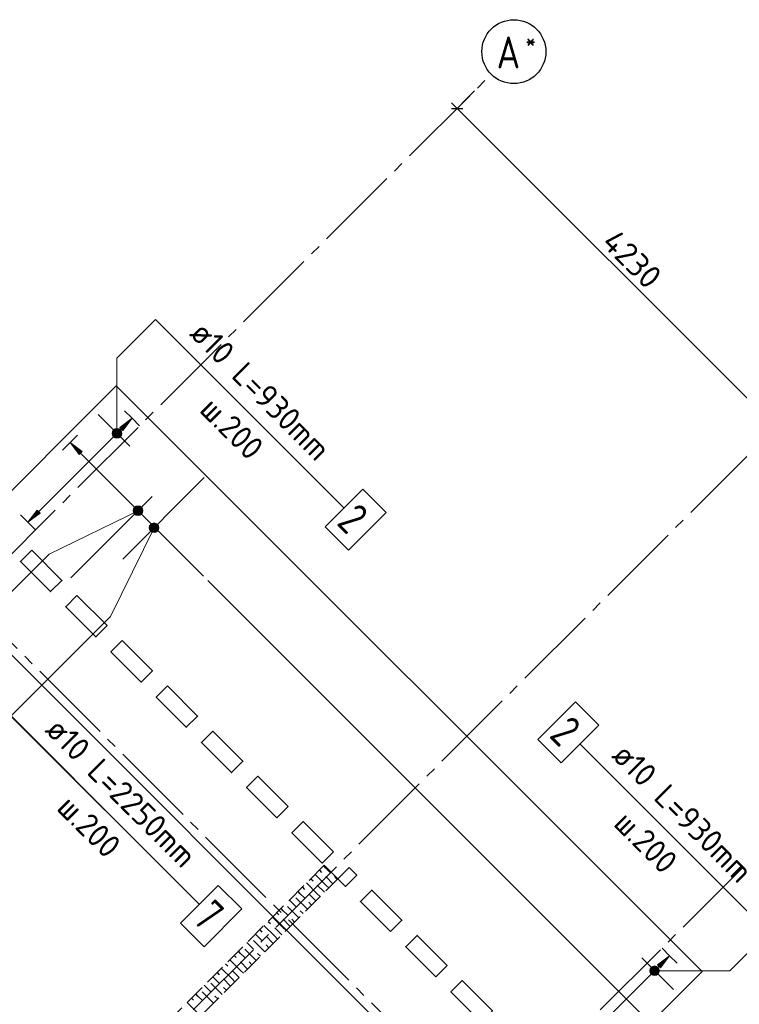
# Model space of a CAD drawing. Header units: millimetres. Extents: x 40580 to 1930067, y -240640 to 81020.
# Tile 167 of 256: x 650552 to 657301, y -213124 to -203887. Entities that reach past the tile are written whole.
import ezdxf

# ---------------------------------------------------------------- set-up
doc = ezdxf.new("R2010")
doc.units = ezdxf.units.MM
for name, pattern in [('______2', [270, 200, -70]), ('______5', [1100, 800, -100, 100, -100]), ('CENTER', [2, 1.25, -0.25, 0.25, -0.25])]:
    doc.linetypes.add(name, pattern=pattern)
for name, color, linetype, lineweight in [('Standard', 7, 'Continuous', 25), ('ЖБ Перекрытие верхний уровень', 7, 'Continuous', 35), ('ОСИ', 7, 'CENTER', 15), ('Позиционная метка линия выноска', 7, 'Continuous', 13), ('Позиционная метка номер позиции', 7, 'Continuous', 13)]:
    doc.layers.add(name, color=color, linetype=linetype, lineweight=lineweight)
doc.layers.add('ЖБ Стена верхний уровень', color=7, linetype='______2', true_color=0x656565)
doc.styles.add('ISOCPEUR', font='isocpeur.ttf')

msp = doc.modelspace()

# ---------------------------------------------------------------- hatches: boundary and pattern name
at = {"linetype": 'Continuous', "lineweight": 13, "transparency": 33554687}
for points in [[(651521.2, -207739.5), (651606, -207626.3), (651492.9, -207711.2)], [(651137.5, -207939.3), (651024.4, -207854.4), (651109.2, -207967.5)], [(656534.5, -212752.9), (656647.7, -212668), (656562.8, -212781.2)]]:
    msp.add_hatch(color=7, dxfattribs=at).paths.add_polyline_path(points, flags=16)
for points in [[(651650.9, -208449.1), (651619.1, -208480.9), (651630.6, -208460.6)], [(651619.1, -208480.9), (651650.9, -208449.1), (651673.8, -208449.1)], [(651619.1, -208480.9), (651673.8, -208449.1), (651619.1, -208503.9)], [(651619.1, -208503.9), (651673.8, -208449.1), (651694.2, -208460.6)], [(651619.1, -208503.9), (651694.2, -208460.6), (651630.6, -208524.2)], [(651630.6, -208524.2), (651694.2, -208460.6), (651705.7, -208480.9)], [(650743.3, -208517.3), (650630.2, -208602.1), (650715.1, -208489)], [(651630.6, -208524.2), (651705.7, -208480.9), (651650.9, -208535.7)], [(651650.9, -208535.7), (651705.7, -208480.9), (651705.7, -208503.9)], [(651650.9, -208535.7), (651705.7, -208503.9), (651673.8, -208535.7)], [(651673.8, -208535.7), (651705.7, -208503.9), (651694.2, -208524.2)]]:
    msp.add_hatch(color=7, dxfattribs=at).paths.add_polyline_path(points)
at = {"layer": 'Позиционная метка номер позиции', "linetype": 'Continuous', "lineweight": 13, "transparency": 33554687}
for points in [[(651503.3, -207745.3), (651425.9, -207745.3), (651442.1, -207729.1)], [(651487.1, -207729.1), (651442.1, -207729.1), (651464.6, -207722.8)], [(651503.3, -207745.3), (651442.1, -207729.1), (651487.1, -207729.1)], [(651509.6, -207767.8), (651419.6, -207767.8), (651425.9, -207745.3)], [(651503.3, -207790.3), (651425.9, -207790.3), (651419.6, -207767.8)], [(651503.3, -207790.3), (651419.6, -207767.8), (651509.6, -207767.8)], [(651509.6, -207767.8), (651425.9, -207745.3), (651503.3, -207745.3)], [(651487.1, -207806.5), (651442.1, -207806.5), (651425.9, -207790.3)], [(651487.1, -207806.5), (651425.9, -207790.3), (651503.3, -207790.3)], [(651442.1, -207806.5), (651487.1, -207806.5), (651464.6, -207812.8)], [(651623.7, -208469.9), (651623.7, -208514.9), (651617.4, -208492.4)], [(651639.9, -208453.7), (651639.9, -208531.1), (651623.7, -208514.9)], [(651639.9, -208453.7), (651623.7, -208514.9), (651623.7, -208469.9)], [(651662.4, -208447.4), (651662.4, -208537.4), (651639.9, -208531.1)], [(651662.4, -208447.4), (651639.9, -208531.1), (651639.9, -208453.7)], [(651684.9, -208453.7), (651662.4, -208537.4), (651662.4, -208447.4)], [(651684.9, -208453.7), (651684.9, -208531.1), (651662.4, -208537.4)], [(651701.1, -208469.9), (651684.9, -208531.1), (651684.9, -208453.7)], [(651701.1, -208469.9), (651701.1, -208514.9), (651684.9, -208531.1)], [(651701.1, -208514.9), (651701.1, -208469.9), (651707.4, -208492.4)], [(651774, -208630.7), (651857.7, -208653.2), (651767.7, -208653.2)], [(651767.7, -208653.2), (651857.7, -208653.2), (651851.4, -208675.7)], [(651767.7, -208653.2), (651851.4, -208675.7), (651774, -208675.7)], [(651790.2, -208614.5), (651851.4, -208630.7), (651774, -208630.7)], [(651774, -208630.7), (651851.4, -208630.7), (651857.7, -208653.2)], [(651835.2, -208614.5), (651790.2, -208614.5), (651812.7, -208608.2)], [(651790.2, -208614.5), (651835.2, -208614.5), (651851.4, -208630.7)], [(651774, -208675.7), (651851.4, -208675.7), (651835.2, -208691.9)], [(651774, -208675.7), (651835.2, -208691.9), (651790.2, -208691.9)], [(651790.2, -208691.9), (651835.2, -208691.9), (651812.7, -208698.2)], [(656467.6, -212831.9), (656467.6, -212786.9), (656461.3, -212809.4)], [(656467.6, -212786.9), (656483.8, -212848.1), (656483.8, -212770.7)], [(656467.6, -212786.9), (656467.6, -212831.9), (656483.8, -212848.1)], [(656483.8, -212770.7), (656506.3, -212854.4), (656506.3, -212764.4)], [(656483.8, -212770.7), (656483.8, -212848.1), (656506.3, -212854.4)], [(656506.3, -212764.4), (656506.3, -212854.4), (656528.8, -212848.1)], [(656506.3, -212764.4), (656528.8, -212848.1), (656528.8, -212770.7)], [(656528.8, -212770.7), (656528.8, -212848.1), (656545, -212831.9)], [(656528.8, -212770.7), (656545, -212831.9), (656545, -212786.9)], [(656545, -212786.9), (656545, -212831.9), (656551.3, -212809.4)]]:
    msp.add_hatch(color=7, dxfattribs=at).paths.add_polyline_path(points)

# ---------------------------------------------------------------- linework, layer by layer
at = {"color": 7, "linetype": 'Continuous', "lineweight": 25, "transparency": 33554687}
for p, q in [((651287.8, -207591), (651584.8, -207888)), ((652282.9, -208183), (651519.2, -208946.7)), ((651031.3, -209123.5), (651795, -208359.8)), ((656683, -212986.2), (656386.1, -212689.2))]:
    msp.add_line(p, q, dxfattribs=at)
at = {"color": 251, "linetype": 'Continuous', "lineweight": 13, "true_color": 0x494949, "transparency": 33554687}
for p, q in [((651606, -207626.3), (651492.9, -207711.2)), ((651521.2, -207739.5), (651606, -207626.3)), ((651606, -207626.3), (651535.3, -207555.6)), ((651606, -207626.3), (651676.7, -207697)), ((651606, -207626.3), (651606, -207626.3)), ((651432.8, -207735.9), (651432.8, -207735.9)), ((651507, -207725.3), (651485.8, -207746.5)), ((651492.9, -207711.2), (651521.2, -207739.5)), ((651443.4, -207789), (650669.1, -208563.3)), ((651024.4, -207854.4), (651095.1, -207783.7)), ((651496.4, -207799.6), (651496.4, -207799.6)), ((651024.4, -207854.4), (650953.7, -207925.1)), ((651024.4, -207854.4), (651109.2, -207967.5)), ((651137.5, -207939.3), (651024.4, -207854.4)), ((651024.4, -207854.4), (651024.4, -207854.4)), ((651109.2, -207967.5), (651137.5, -207939.3)), ((651123.4, -207953.4), (652276, -209106)), ((651694.2, -208460.6), (651694.2, -208460.6)), ((650630.2, -208602.1), (650559.5, -208531.4)), ((650630.2, -208602.1), (650715.1, -208489)), ((650743.3, -208517.3), (650630.2, -208602.1)), ((650715.1, -208489), (650743.3, -208517.3)), ((651630.6, -208524.2), (651630.6, -208524.2)), ((650630.2, -208602.1), (650700.9, -208672.9)), ((650630.2, -208602.1), (650630.2, -208602.1)), ((652318.4, -209148.4), (656419.6, -213249.6)), ((656647.7, -212668), (656577, -212597.3)), ((656534.5, -212752.9), (656647.7, -212668)), ((656647.7, -212668), (656562.8, -212781.2)), ((656647.7, -212668), (656718.4, -212738.7)), ((656647.7, -212668), (656647.7, -212668)), ((656474.4, -212777.6), (656474.4, -212777.6)), ((656548.7, -212767), (656527.5, -212788.2)), ((656562.8, -212781.2), (656534.5, -212752.9)), ((656485.1, -212830.7), (655710.8, -213604.9)), ((656538.1, -212841.3), (656538.1, -212841.3))]:
    msp.add_line(p, q, dxfattribs=at)
at = {"color": 7, "linetype": 'Continuous', "lineweight": 25, "transparency": 33554687}
for points in [[(653769.8, -208291), (653989, -208510.2), (653635.4, -208863.8), (653416.2, -208644.6), (653769.8, -208291)], [(655763.8, -210285.1), (655983, -210504.3), (655629.5, -210857.8), (655410.3, -210638.6), (655763.8, -210285.1)], [(652415.2, -212010.5), (652634.4, -212229.7), (652280.9, -212583.2), (652061.7, -212364), (652415.2, -212010.5)]]:
    msp.add_lwpolyline(points, dxfattribs=at)
at = {"color": 251, "linetype": 'Continuous', "lineweight": 13, "true_color": 0x494949, "transparency": 33554687}
msp.add_circle((651662.4, -208492.4), 45, dxfattribs=at)
at = {"layer": 'Standard', "color": 251, "linetype": 'Continuous', "lineweight": -3, "true_color": 0x656565, "transparency": 33554687}
for q in [(654818.1, -204555.6), (654743.5, -204630.2), (654566.7, -204807)]:
    msp.add_line((654655.1, -204718.6), q, dxfattribs=at)
at = {"layer": 'Standard', "color": 7, "linetype": 'Continuous', "lineweight": -3, "transparency": 33554687}
for q in [(654602.1, -204665.6), (657646.2, -207709.7)]:
    msp.add_line((654655.1, -204718.6), q, dxfattribs=at)
at = {"layer": 'Standard', "color": 7, "linetype": 'Continuous', "lineweight": 25, "transparency": 33554687}
msp.add_line((654602.1, -204718.6), (654708.2, -204718.6), dxfattribs=at)
at = {"layer": 'ЖБ Перекрытие верхний уровень', "transparency": 33554687, "extrusion": (0, 0, -1)}
for points in [[(-650135.2, -208644.6), (-651457.5, -207322.3), (-656951.7, -212816.5), (-655629.5, -214138.8)], [(-653642.5, -211840.7), (-653536.4, -211946.7), (-653607.1, -212017.5), (-653713.2, -211911.4), (-653642.5, -211840.7)]]:
    msp.add_lwpolyline(points, dxfattribs=at)
for points in [[(-650665.6, -208863.7), (-650948.4, -209146.6), (-650842.4, -209252.7), (-650559.5, -208969.8)], [(-651089.8, -209288), (-651372.7, -209570.9), (-651266.6, -209676.9), (-650983.8, -209394.1)], [(-651938.3, -210136.5), (-652221.2, -210419.4), (-652115.1, -210525.4), (-651832.3, -210242.6)], [(-652362.6, -210560.8), (-652645.5, -210843.6), (-652539.4, -210949.7), (-652256.6, -210666.9)], [(-654561.7, -212759.9), (-654455.7, -212866), (-654172.8, -212583.1), (-654278.9, -212477.1)]]:
    msp.add_lwpolyline(points, close=True, dxfattribs=at)
at = {"layer": 'ЖБ Перекрытие верхний уровень', "transparency": 33554687}
for points in [[(651514.1, -209712.3), (651408, -209818.3), (651690.9, -210101.2), (651796.9, -209995.1)], [(653069.7, -211267.9), (652786.9, -210985), (652680.8, -211091.1), (652963.7, -211374)], [(653494, -211692.1), (653211.1, -211409.3), (653105.1, -211515.4), (653387.9, -211798.2)], [(654031.4, -212441.7), (653748.6, -212158.9), (653854.6, -212052.8), (654137.5, -212335.7)], [(654703.1, -212901.3), (654597.1, -213007.4), (654879.9, -213290.3), (654986, -213184.2)]]:
    msp.add_lwpolyline(points, close=True, dxfattribs=at)
at = {"layer": 'ЖБ Стена верхний уровень', "color": 251, "linetype": '______2', "lineweight": -3, "true_color": 0x656565, "transparency": 33554687}
for p, q in [((653409.1, -211819.5), (650623.1, -214605.5)), ((653536.4, -211946.8), (653409.1, -211819.5)), ((650750.4, -214732.8), (653536.4, -211946.8))]:
    msp.add_line(p, q, dxfattribs=at)
at = {"layer": 'ЖБ Стена верхний уровень', "color": 9, "linetype": 'Continuous', "lineweight": -3, "true_color": 0xc7c7c7, "transparency": 33554687}
for p, q in [((653363.2, -211865.5), (653383.7, -211886)), ((653423.7, -211846), (653403.2, -211825.5)), ((653463.7, -211886), (653423.7, -211846)), ((653343.7, -212086), (653243.2, -211985.5)), ((653283.2, -211945.5), (653303.7, -211966)), ((653423.7, -212006), (653323.2, -211905.5)), ((653423.7, -211926), (653490.4, -211992.7)), ((653503.7, -211926), (653530.4, -211952.7)), ((653183.7, -212086), (653163.2, -212065.5)), ((653203.2, -212025.5), (653223.7, -212046)), ((653343.7, -212006), (653410.4, -212072.7)), ((653423.7, -212006), (653450.4, -212032.7)), ((653083.2, -212145.5), (653143.7, -212206)), ((653143.7, -212126), (653250.4, -212232.7)), ((653223.7, -212126), (653183.7, -212086)), ((653263.7, -212086), (653330.4, -212152.7)), ((653263.7, -212166), (653290.4, -212192.7)), ((653343.7, -212086), (653370.4, -212112.7)), ((653023.7, -212246), (653003.2, -212225.5)), ((653063.7, -212286), (653023.7, -212246)), ((653063.7, -212206), (653170.4, -212312.7)), ((653183.7, -212246), (653210.4, -212272.7)), ((652883.2, -212345.5), (652903.7, -212366)), ((653023.7, -212406), (652923.2, -212305.5)), ((652963.2, -212265.5), (652983.7, -212286)), ((653023.7, -212326), (653090.4, -212392.7)), ((653103.7, -212326), (653130.4, -212352.7)), ((652803.2, -212425.5), (652823.7, -212446)), ((652943.7, -212486), (652843.2, -212385.5)), ((652943.7, -212406), (653010.4, -212472.7)), ((653023.7, -212406), (653050.4, -212432.7)), ((652743.7, -212526), (652850.4, -212632.7)), ((652783.7, -212486), (652763.2, -212465.5)), ((652823.7, -212526), (652783.7, -212486)), ((652863.7, -212486), (652930.4, -212552.7)), ((652943.7, -212486), (652970.4, -212512.7)), ((652623.7, -212646), (652603.2, -212625.5)), ((652663.7, -212606), (652770.4, -212712.7)), ((652683.2, -212545.5), (652743.7, -212606)), ((652863.7, -212566), (652890.4, -212592.7)), ((652623.7, -212806), (652523.2, -212705.5)), ((652563.2, -212665.5), (652583.7, -212686)), ((652663.7, -212686), (652623.7, -212646)), ((652783.7, -212646), (652810.4, -212672.7)), ((652543.7, -212886), (652443.2, -212785.5)), ((652483.2, -212745.5), (652503.7, -212766)), ((652543.7, -212806), (652610.4, -212872.7)), ((652623.7, -212726), (652690.4, -212792.7)), ((652623.7, -212806), (652650.4, -212832.7)), ((652703.7, -212726), (652730.4, -212752.7)), ((652383.7, -212886), (652363.2, -212865.5)), ((652423.7, -212926), (652383.7, -212886)), ((652403.2, -212825.5), (652423.7, -212846)), ((652463.7, -212886), (652530.4, -212952.7)), ((652543.7, -212886), (652570.4, -212912.7)), ((652283.2, -212945.5), (652343.7, -213006)), ((652343.7, -212926), (652450.4, -213032.7)), ((652463.7, -212966), (652490.4, -212992.7)), ((652163.2, -213065.5), (652183.7, -213086)), ((652223.7, -213046), (652203.2, -213025.5)), ((652263.7, -213086), (652223.7, -213046)), ((652263.7, -213006), (652370.4, -213112.7)), ((652383.7, -213046), (652410.4, -213072.7)), ((652223.7, -213206), (652123.2, -213105.5))]:
    msp.add_line(p, q, dxfattribs=at)
at = {"layer": 'ОСИ', "color": 8, "linetype": '______5', "lineweight": -3, "transparency": 33554687}
for p, q in [((636318.4, -223055.4), (654974.7, -204399.1)), ((655973.2, -215232), (647893.1, -207151.9)), ((638955.9, -226400), (657965.7, -207390.1)), ((641218.6, -227955.6), (659874.9, -209299.3))]:
    msp.add_line(p, q, dxfattribs=at)
at = {"layer": 'ОСИ', "color": 7, "linetype": 'Continuous', "lineweight": -3, "transparency": 33554687}
msp.add_circle((655186.8, -204186.9), 300, dxfattribs=at)
at = {"layer": 'Позиционная метка линия выноска', "color": 251, "linetype": 'Continuous', "lineweight": 13, "true_color": 0x494949, "transparency": 33554687}
msp.add_line((648628.7, -208000.7), (656497.1, -215869.1), dxfattribs=at)
at = {"layer": 'Позиционная метка номер позиции', "color": 7, "linetype": 'Continuous', "lineweight": 13, "transparency": 33554687}
for p, q in [((651464.6, -207722.8), (651464.6, -207722.8)), ((651419.6, -207767.8), (651419.6, -207767.8)), ((651464.6, -207812.8), (651464.6, -207812.8)), ((651509.6, -207767.8), (651509.6, -207767.8)), ((651662.4, -208447.4), (651662.4, -208447.4)), ((651617.4, -208492.4), (651617.4, -208492.4)), ((651662.4, -208537.4), (651662.4, -208537.4)), ((651707.4, -208492.4), (651707.4, -208492.4)), ((651767.7, -208653.2), (651767.7, -208653.2)), ((651812.7, -208608.2), (651812.7, -208608.2)), ((656461.3, -212809.4), (656461.3, -212809.4)), ((656506.3, -212764.4), (656506.3, -212764.4)), ((656551.3, -212809.4), (656551.3, -212809.4)), ((656506.3, -212854.4), (656506.3, -212854.4))]:
    msp.add_line(p, q, dxfattribs=at)
for points in [[(651464.6, -207767.8), (651464.6, -207060.7), (651825.2, -206700), (653593, -208467.8)], [(651676.8, -208488.6), (650829.5, -208901), (649890.9, -209839.7), (652238.5, -212187.2)], [(651817.9, -208648), (651404.1, -209486.1), (650470.7, -210419.5), (652238.5, -212187.2)], [(656506.3, -212809.4), (657213.4, -212809.4), (657574, -212448.8), (655806.2, -210681)]]:
    msp.add_lwpolyline(points, dxfattribs=at)
for centre in [(651464.6, -207767.8), (651662.4, -208492.4), (651812.7, -208653.2), (656506.3, -212809.4)]:
    msp.add_circle(centre, 45, dxfattribs=at)

# ---------------------------------------------------------------- texts
at = {"color": 7, "linetype": 'Continuous', "lineweight": 13, "transparency": 33554687, "rotation": 315, "style": 'ISOCPEUR'}
for s, insert, char_height, width, attachment_point in [('\\W0.96;ø10 L=930mm ', (652134.5, -206843.3), 220, 1997.586, 7), ('\\W0.95;ш.200 ', (652227.8, -207558.9), 220, 962.821, 7), ('\\W0.78;2', (653727.3, -208404.2), 300, 326.834, 1), ('\\W0.96;ø10 L=2250mm ', (650779.9, -210562.8), 220, 2152.025, 7), ('\\W0.78;2', (655721.4, -210398.2), 300, 326.853, 1), ('\\W0.96;ø10 L=930mm ', (656094.3, -210803.1), 220, 1997.586, 7), ('\\W0.95;ш.200 ', (650888.8, -211293.9), 220, 962.807, 7), ('\\W0.95;ш.200 ', (656109.8, -211440.9), 220, 962.821, 7), ('\\W0.78;7', (652372.8, -212123.6), 300, 326.834, 1)]:
    msp.add_mtext(s, dxfattribs=dict(at, insert=insert, char_height=char_height, width=width, attachment_point=attachment_point))
at = {"layer": 'Standard', "color": 7, "linetype": 'Continuous', "lineweight": 25, "transparency": 33554687, "insert": (655998.1, -205990.8), "char_height": 220, "width": 657.054, "attachment_point": 7, "rotation": 315, "style": 'ISOCPEUR'}
msp.add_mtext('4230', dxfattribs=at)
at = {"layer": 'ОСИ', "color": 7, "linetype": 'Continuous', "lineweight": 25, "transparency": 33554687, "attachment_point": 7, "style": 'ISOCPEUR'}
for s, insert, char_height, width in [('\\W0.80;*', (655295.3, -204169.5), 180, 215.9), ('\\W0.82;А', (655025.3, -204344.5), 300, 392.649)]:
    msp.add_mtext(s, dxfattribs=dict(at, insert=insert, char_height=char_height, width=width))

doc.saveas('drawing.dxf')
